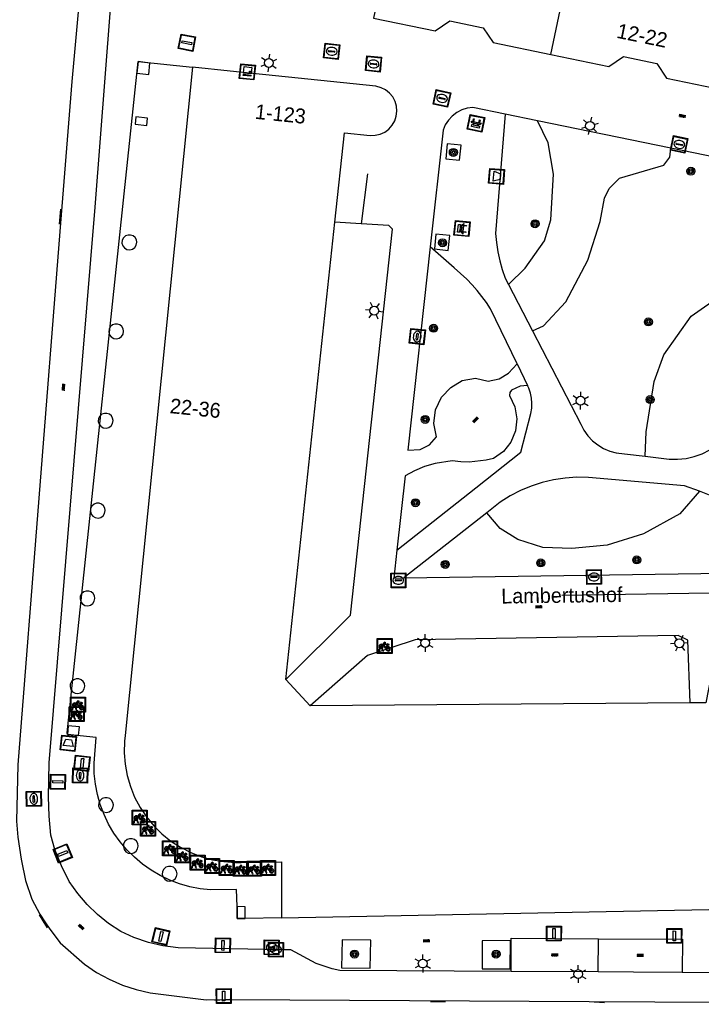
# Model space of a CAD drawing. Header units: metres. Extents: x 93870 to 95789, y 463036 to 464040.
# Tile 15 of 256: x 93930 to 93976, y 463347 to 463413. Entities that reach past the tile are written whole.
import ezdxf
from ezdxf.enums import TextEntityAlignment as Align

# ---------------------------------------------------------------- set-up
doc = ezdxf.new("R2010")
doc.units = ezdxf.units.M
doc.header["$LTSCALE"] = 25.4
for name, color, linetype in [('B_BEBOUWINGSGRENS_0', 1, 'Continuous'), ('B_OVERBOUWLIJN_LIJN_1', 7, 'Continuous'), ('B_TUSSENMUUR_0', 7, 'Continuous'), ('Q_AFVALBAK_0', 7, 'Continuous'), ('Q_BANK_0', 7, 'Continuous'), ('Q_BOOM_0', 3, 'Continuous'), ('Q_BRANDKRAAN_0', 5, 'Continuous'), ('Q_CAI-KAST_0', 10, 'Continuous'), ('Q_DRUKKNOPPAAL_0', 132, 'Continuous'), ('Q_FIETSENREK_0', 6, 'Continuous'), ('Q_GASPUT_0', 7, 'Continuous'), ('Q_INSPECTIE_OF_RIOOLPUT_0', 253, 'Continuous'), ('Q_KOLK_0', 254, 'Continuous'), ('Q_LICHTMAST_0', 2, 'Continuous'), ('Q_LIJNAFWATERING_LIJN_0', 7, 'Continuous'), ('Q_VERKEERSBORDPAAL_0', 40, 'Continuous'), ('Q_VERKEERSREGELINSTALLATIEPAAL', 40, 'Continuous'), ('Q_WATERLEIDINGPUT_0', 5, 'Continuous'), ('S_GBKN_SYMBOOL_OV_GROOT_0', 7, 'Continuous'), ('T_CULTUURGRENS_0', 76, 'Continuous'), ('T_HEK_LIJN_0', 6, 'Continuous'), ('V_WEGGRENS_0', 7, 'Continuous'), ('Z_GBKN_HUISNUMMER_0', 252, 'Continuous'), ('Z_STRAATNAAM_0', 252, 'Continuous')]:
    doc.layers.add(name, color=color, linetype=linetype)
doc.layers.add('Q_AFSLUITPAAL_0', color=7, linetype='Continuous', true_color=0xf86a3a)

# ---------------------------------------------------------------- blocks, each defined once
blk = doc.blocks.new('Q_AFVALBAK')
for points in [[(-0.5, 0.5), (0.5, 0.5), (0.5, -0.5), (-0.5, -0.5)], [(-0.336, 0.197), (0.331, 0.197), (0.19, -0.251), (-0.196, -0.251)]]:
    blk.add_lwpolyline(points, close=True)
blk.add_lwpolyline([(-0.442, 0.464), (0.438, 0.464, -0.414214), (0.459, 0.442), (0.459, -0.437, -0.414214), (0.438, -0.459), (-0.442, -0.459, -0.414214), (-0.463, -0.437), (-0.463, 0.442), (-0.463, 0.444), (-0.463, 0.446), (-0.463, 0.448), (-0.462, 0.45), (-0.461, 0.451), (-0.46, 0.453), (-0.459, 0.455), (-0.458, 0.456), (-0.457, 0.457), (-0.456, 0.459), (-0.454, 0.46), (-0.453, 0.461), (-0.451, 0.462), (-0.449, 0.462), (-0.447, 0.463), (-0.446, 0.463), (-0.444, 0.464), (-0.442, 0.464)], format="xyb")
blk = doc.blocks.new('Q_CAI-KAST')
for points in [[(-0.5, 0.5), (0.5, 0.5), (0.5, -0.5), (-0.5, -0.5)], [(-0.262, 0.264), (0.25, 0.264), (0.25, 0.187), (-0.262, 0.187)], [(-0.262, 0.107), (0.25, 0.107), (0.25, -0.332), (-0.262, -0.332)]]:
    blk.add_lwpolyline(points, close=True)
blk.add_lwpolyline([(-0.442, 0.464), (0.438, 0.464, -0.414214), (0.459, 0.442), (0.459, -0.437, -0.414214), (0.438, -0.459), (-0.442, -0.459, -0.414214), (-0.463, -0.437), (-0.463, 0.442), (-0.463, 0.444), (-0.463, 0.446), (-0.463, 0.448), (-0.462, 0.45), (-0.461, 0.451), (-0.46, 0.453), (-0.459, 0.455), (-0.458, 0.456), (-0.457, 0.457), (-0.456, 0.459), (-0.454, 0.46), (-0.453, 0.461), (-0.451, 0.462), (-0.449, 0.462), (-0.447, 0.463), (-0.446, 0.463), (-0.444, 0.464), (-0.442, 0.464)], format="xyb")
blk.add_circle((-0.177, -0.034), 0.0354)
blk = doc.blocks.new('Q_LICHTMAST')
for points in [[(-0.26, 0.15), (-0.52, 0.3)], [(0, 0.3), (0, 0.6)], [(0.26, 0.15), (0.52, 0.3)], [(-0.26, -0.15), (-0.52, -0.3)], [(0, -0.3), (0, -0.6)], [(0.26, -0.15), (0.52, -0.3)]]:
    blk.add_lwpolyline(points)
blk.add_circle((0, 0), 0.3)
blk = doc.blocks.new('Q_VERKEERSREGELINSTALLATIEPAAL')
for points in [[(-0.5, 0.5), (0.5, 0.5), (0.5, -0.5), (-0.5, -0.5)], [(-0.08, 0.333), (0.071, 0.333), (0.071, -0.329), (-0.08, -0.329)]]:
    blk.add_lwpolyline(points, close=True)
blk.add_lwpolyline([(-0.442, 0.464), (0.438, 0.464, -0.414214), (0.459, 0.442), (0.459, -0.437, -0.414214), (0.438, -0.459), (-0.442, -0.459, -0.414214), (-0.463, -0.437), (-0.463, 0.442), (-0.463, 0.444), (-0.463, 0.446), (-0.463, 0.448), (-0.462, 0.45), (-0.461, 0.451), (-0.46, 0.453), (-0.459, 0.455), (-0.458, 0.456), (-0.457, 0.457), (-0.456, 0.459), (-0.454, 0.46), (-0.453, 0.461), (-0.451, 0.462), (-0.449, 0.462), (-0.447, 0.463), (-0.446, 0.463), (-0.444, 0.464), (-0.442, 0.464)], format="xyb")
blk = doc.blocks.new('Q_VERKEERSBORDPAAL')
for points in [[(-0.5, 0.5), (0.5, 0.5), (0.5, -0.5), (-0.5, -0.5)], [(-0.08, 0.333), (0.071, 0.333), (0.071, -0.329), (-0.08, -0.329)]]:
    blk.add_lwpolyline(points, close=True)
blk.add_lwpolyline([(-0.442, 0.464), (0.438, 0.464, -0.414214), (0.459, 0.442), (0.459, -0.437, -0.414214), (0.438, -0.459), (-0.442, -0.459, -0.414214), (-0.463, -0.437), (-0.463, 0.442), (-0.463, 0.444), (-0.463, 0.446), (-0.463, 0.448), (-0.462, 0.45), (-0.461, 0.451), (-0.46, 0.453), (-0.459, 0.455), (-0.458, 0.456), (-0.457, 0.457), (-0.456, 0.459), (-0.454, 0.46), (-0.453, 0.461), (-0.451, 0.462), (-0.449, 0.462), (-0.447, 0.463), (-0.446, 0.463), (-0.444, 0.464), (-0.442, 0.464)], format="xyb")
blk = doc.blocks.new('Q_AFSLUITPAAL')
for points in [[(-0.5, 0.5), (0.5, 0.5), (0.5, -0.5), (-0.5, -0.5)], [(-0.08, 0.333), (0.071, 0.333), (0.071, -0.329), (-0.08, -0.329)]]:
    blk.add_lwpolyline(points, close=True)
blk.add_lwpolyline([(-0.442, 0.464), (0.438, 0.464, -0.414214), (0.459, 0.442), (0.459, -0.437, -0.414214), (0.438, -0.459), (-0.442, -0.459, -0.414214), (-0.463, -0.437), (-0.463, 0.442), (-0.463, 0.444), (-0.463, 0.446), (-0.463, 0.448), (-0.462, 0.45), (-0.461, 0.451), (-0.46, 0.453), (-0.459, 0.455), (-0.458, 0.456), (-0.457, 0.457), (-0.456, 0.459), (-0.454, 0.46), (-0.453, 0.461), (-0.451, 0.462), (-0.449, 0.462), (-0.447, 0.463), (-0.446, 0.463), (-0.444, 0.464), (-0.442, 0.464)], format="xyb")
blk = doc.blocks.new('Q_DRUKKNOPPAAL')
for points in [[(-0.5, 0.5), (0.5, 0.5), (0.5, -0.5), (-0.5, -0.5)], [(-0.08, 0.333), (0.071, 0.333), (0.071, -0.329), (-0.08, -0.329)]]:
    blk.add_lwpolyline(points, close=True)
blk.add_lwpolyline([(-0.442, 0.464), (0.438, 0.464, -0.414214), (0.459, 0.442), (0.459, -0.437, -0.414214), (0.438, -0.459), (-0.442, -0.459, -0.414214), (-0.463, -0.437), (-0.463, 0.442), (-0.463, 0.444), (-0.463, 0.446), (-0.463, 0.448), (-0.462, 0.45), (-0.461, 0.451), (-0.46, 0.453), (-0.459, 0.455), (-0.458, 0.456), (-0.457, 0.457), (-0.456, 0.459), (-0.454, 0.46), (-0.453, 0.461), (-0.451, 0.462), (-0.449, 0.462), (-0.447, 0.463), (-0.446, 0.463), (-0.444, 0.464), (-0.442, 0.464)], format="xyb")
blk = doc.blocks.new('Q_BRANDKRAAN')
blk.add_lwpolyline([(-0.5, 0.5), (0.5, 0.5), (0.5, -0.5), (-0.5, -0.5)], close=True)
for points in [[(-0.442, 0.464), (0.438, 0.464, -0.414214), (0.459, 0.442), (0.459, -0.437, -0.414214), (0.438, -0.459), (-0.442, -0.459, -0.414214), (-0.463, -0.437), (-0.463, 0.442), (-0.463, 0.444), (-0.463, 0.446), (-0.463, 0.448), (-0.462, 0.45), (-0.461, 0.451), (-0.46, 0.453), (-0.459, 0.455), (-0.458, 0.456), (-0.457, 0.457), (-0.456, 0.459), (-0.454, 0.46), (-0.453, 0.461), (-0.451, 0.462), (-0.449, 0.462), (-0.447, 0.463), (-0.446, 0.463), (-0.444, 0.464), (-0.442, 0.464)], [(-0.345, 0.105, 0.380426), (-0.276, -0.18)], [(-0.008, 0.266, 0.240218), (-0.345, 0.105)], [(-0.194, 0.045, 0.853344), (-0.194, -0.032)], [(0.331, 0.111, 0.240191), (-0.008, 0.266)], [(0.185, -0.032, 0.849746), (0.185, 0.045)], [(0.267, -0.176, 0.380426), (0.331, 0.111)], [(-0.276, -0.18, 0.148452), (0.012, -0.257)], [(0.012, -0.257, 0.131742), (0.267, -0.176)]]:
    blk.add_lwpolyline(points, format="xyb")
for points in [[(-0.194, 0.045), (0.185, 0.045)], [(0.185, -0.032), (-0.194, -0.032)]]:
    blk.add_lwpolyline(points)
blk = doc.blocks.new('Q_GASPUT')
blk.add_lwpolyline([(-0.5, 0.5), (0.5, 0.5), (0.5, -0.5), (-0.5, -0.5)], close=True)
for points in [[(-0.442, 0.464), (0.438, 0.464, -0.414214), (0.459, 0.442), (0.459, -0.437, -0.414214), (0.438, -0.459), (-0.442, -0.459, -0.414214), (-0.463, -0.437), (-0.463, 0.442), (-0.463, 0.444), (-0.463, 0.446), (-0.463, 0.448), (-0.462, 0.45), (-0.461, 0.451), (-0.46, 0.453), (-0.459, 0.455), (-0.458, 0.456), (-0.457, 0.457), (-0.456, 0.459), (-0.454, 0.46), (-0.453, 0.461), (-0.451, 0.462), (-0.449, 0.462), (-0.447, 0.463), (-0.446, 0.463), (-0.444, 0.464), (-0.442, 0.464)], [(-0.345, 0.105, 0.380426), (-0.276, -0.18)], [(-0.008, 0.266, 0.240218), (-0.345, 0.105)], [(-0.194, 0.045, 0.853344), (-0.194, -0.032)], [(0.331, 0.111, 0.240191), (-0.008, 0.266)], [(0.185, -0.032, 0.849746), (0.185, 0.045)], [(0.267, -0.176, 0.380426), (0.331, 0.111)], [(-0.276, -0.18, 0.148452), (0.012, -0.257)], [(0.012, -0.257, 0.131742), (0.267, -0.176)]]:
    blk.add_lwpolyline(points, format="xyb")
for points in [[(-0.194, 0.045), (0.185, 0.045)], [(0.185, -0.032), (-0.194, -0.032)]]:
    blk.add_lwpolyline(points)
blk = doc.blocks.new('Q_KOLK')
blk.add_lwpolyline([(-0.5, 0.5), (0.5, 0.5), (0.5, -0.5), (-0.5, -0.5)], close=True)
for points in [[(-0.442, 0.464), (0.438, 0.464, -0.414214), (0.459, 0.442), (0.459, -0.437, -0.414214), (0.438, -0.459), (-0.442, -0.459, -0.414214), (-0.463, -0.437), (-0.463, 0.442, -0.414214), (-0.442, 0.464)], [(-0.345, 0.105, 0.380426), (-0.276, -0.18)], [(-0.008, 0.266, 0.240218), (-0.345, 0.105)], [(-0.194, 0.045, 0.853344), (-0.194, -0.032)], [(0.331, 0.111, 0.240191), (-0.008, 0.266)], [(0.185, -0.032, 0.849746), (0.185, 0.045)], [(0.267, -0.176, 0.380426), (0.331, 0.111)], [(-0.276, -0.18, 0.148452), (0.012, -0.257)], [(0.012, -0.257, 0.131742), (0.267, -0.176)]]:
    blk.add_lwpolyline(points, format="xyb")
for points in [[(-0.194, 0.045), (0.185, 0.045)], [(0.185, -0.032), (-0.194, -0.032)]]:
    blk.add_lwpolyline(points)
blk = doc.blocks.new('Q_INSPECTIE_OF_RIOOLPUT')
blk.add_lwpolyline([(-0.5, 0.5), (0.5, 0.5), (0.5, -0.5), (-0.5, -0.5)], close=True)
for points in [[(-0.442, 0.464), (0.438, 0.464, -0.414214), (0.459, 0.442), (0.459, -0.437, -0.414214), (0.438, -0.459), (-0.442, -0.459, -0.414214), (-0.463, -0.437), (-0.463, 0.442), (-0.463, 0.444), (-0.463, 0.446), (-0.463, 0.448), (-0.462, 0.45), (-0.461, 0.451), (-0.46, 0.453), (-0.459, 0.455), (-0.458, 0.456), (-0.457, 0.457), (-0.456, 0.459), (-0.454, 0.46), (-0.453, 0.461), (-0.451, 0.462), (-0.449, 0.462), (-0.447, 0.463), (-0.446, 0.463), (-0.444, 0.464), (-0.442, 0.464)], [(-0.345, 0.105, 0.380426), (-0.276, -0.18)], [(-0.008, 0.266, 0.240218), (-0.345, 0.105)], [(-0.194, 0.045, 0.853344), (-0.194, -0.032)], [(0.331, 0.111, 0.240191), (-0.008, 0.266)], [(0.185, -0.032, 0.849746), (0.185, 0.045)], [(0.267, -0.176, 0.380426), (0.331, 0.111)], [(-0.276, -0.18, 0.148452), (0.012, -0.257)], [(0.012, -0.257, 0.131742), (0.267, -0.176)]]:
    blk.add_lwpolyline(points, format="xyb")
for points in [[(-0.194, 0.045), (0.185, 0.045)], [(0.185, -0.032), (-0.194, -0.032)]]:
    blk.add_lwpolyline(points)
blk = doc.blocks.new('Q_WATERLEIDINGPUT')
blk.add_lwpolyline([(-0.5, 0.5), (0.5, 0.5), (0.5, -0.5), (-0.5, -0.5)], close=True)
for points in [[(-0.442, 0.464), (0.438, 0.464, -0.414214), (0.459, 0.442), (0.459, -0.437, -0.414214), (0.438, -0.459), (-0.442, -0.459, -0.414214), (-0.463, -0.437), (-0.463, 0.442), (-0.463, 0.444), (-0.463, 0.446), (-0.463, 0.448), (-0.462, 0.45), (-0.461, 0.451), (-0.46, 0.453), (-0.459, 0.455), (-0.458, 0.456), (-0.457, 0.457), (-0.456, 0.459), (-0.454, 0.46), (-0.453, 0.461), (-0.451, 0.462), (-0.449, 0.462), (-0.447, 0.463), (-0.446, 0.463), (-0.444, 0.464), (-0.442, 0.464)], [(-0.345, 0.105, 0.380426), (-0.276, -0.18)], [(-0.008, 0.266, 0.240218), (-0.345, 0.105)], [(-0.194, 0.045, 0.853344), (-0.194, -0.032)], [(0.331, 0.111, 0.240191), (-0.008, 0.266)], [(0.185, -0.032, 0.849746), (0.185, 0.045)], [(0.267, -0.176, 0.380426), (0.331, 0.111)], [(-0.276, -0.18, 0.148452), (0.012, -0.257)], [(0.012, -0.257, 0.131742), (0.267, -0.176)]]:
    blk.add_lwpolyline(points, format="xyb")
for points in [[(-0.194, 0.045), (0.185, 0.045)], [(0.185, -0.032), (-0.194, -0.032)]]:
    blk.add_lwpolyline(points)
blk = doc.blocks.new('Q_FIETSENREK')
for points in [[(-0.5, 0.5), (0.5, 0.5), (0.5, -0.5), (-0.5, -0.5)], [(-0.063, 0.145), (0.184, 0.054), (0.037, -0.093)]]:
    blk.add_lwpolyline(points, close=True)
for points in [[(-0.442, 0.464), (0.438, 0.464, -0.414214), (0.459, 0.442), (0.459, -0.437, -0.414214), (0.438, -0.459), (-0.442, -0.459, -0.414214), (-0.463, -0.437), (-0.463, 0.442), (-0.463, 0.444), (-0.463, 0.446), (-0.463, 0.448), (-0.462, 0.45), (-0.461, 0.451), (-0.46, 0.453), (-0.459, 0.455), (-0.458, 0.456), (-0.457, 0.457), (-0.456, 0.459), (-0.454, 0.46), (-0.453, 0.461), (-0.451, 0.462), (-0.449, 0.462), (-0.447, 0.463), (-0.446, 0.463), (-0.444, 0.464), (-0.442, 0.464)], [(-0.181, 0.106, 0.847256), (-0.324, -0.144)], [(-0.193, 0.075, 0.842492), (-0.305, -0.118)], [(-0.171, 0.065, 0.053288), (-0.193, 0.075)], [(-0.185, -0.134, 0.502492), (-0.147, 0.044)], [(-0.149, 0.089, 0.06236), (-0.181, 0.106)], [(-0.165, -0.161, 0.494489), (-0.125, 0.068)], [(-0.324, -0.144, 0.089606), (-0.421, -0.348)], [(-0.296, -0.162, 0.110942), (-0.375, -0.348)], [(-0.294, -0.105, 0.006942), (-0.305, -0.118)], [(-0.296, -0.162, 0.02458), (-0.283, -0.168)], [(-0.212, -0.105, 0.381614), (-0.294, -0.105)], [(-0.283, -0.168, 0.148109), (-0.198, -0.173)], [(-0.223, -0.136, 0.533998), (-0.276, -0.136)], [(-0.276, -0.136, 0.009682), (-0.271, -0.138)], [(-0.271, -0.138, 0.120201), (-0.218, -0.144)], [(-0.218, -0.144, 0.003554), (-0.223, -0.136)], [(-0.185, -0.134, 0.017985), (-0.212, -0.105)], [(-0.122, -0.348, 0.075837), (-0.198, -0.173)], [(-0.075, -0.348, 0.094234), (-0.165, -0.161)], [(0.095, -0.16, 0.385208), (0.186, -0.333)], [(0.209, -0.054, 0.224648), (0.108, -0.128)], [(0.126, -0.171, 0.376993), (0.197, -0.303)], [(0.212, -0.086, 0.20829), (0.139, -0.139)], [(0.186, -0.333, 1), (0.287, -0.06)], [(0.197, -0.303, 1), (0.276, -0.09)], [(0.287, -0.06, 0.086253), (0.238, -0.051)], [(0.276, -0.09, 0.079305), (0.241, -0.083)]]:
    blk.add_lwpolyline(points, format="xyb")
for points in [[(-0.171, 0.065), (-0.263, -0.038), (-0.239, -0.059), (-0.147, 0.044)], [(0.081, 0.221), (-0.003, 0.252), (-0.149, 0.089)], [(-0.125, 0.068), (-0.086, 0.111), (0.018, -0.131), (0.095, -0.16)], [(0.238, -0.051), (0.229, 0.053), (0.261, 0.093), (0.302, 0.078), (0.314, 0.11), (0.192, 0.155), (0.18, 0.123), (0.231, 0.104), (0.207, 0.076), (-0.04, 0.167), (0, 0.216), (0.07, 0.191), (0.081, 0.221)], [(0.209, -0.054), (0.199, 0.029), (0.057, -0.108)], [(-0.421, -0.348), (-0.375, -0.348)], [(-0.122, -0.348), (-0.075, -0.348)], [(0.057, -0.108), (0.108, -0.128)], [(0.126, -0.171), (0.253, -0.218), (0.241, -0.083)], [(0.139, -0.139), (0.222, -0.17), (0.212, -0.086)]]:
    blk.add_lwpolyline(points)
blk = doc.blocks.new('Q_BANK')
blk.add_lwpolyline([(-0.5, 0.5), (0.5, 0.5), (0.5, -0.5), (-0.5, -0.5)], close=True)
blk.add_lwpolyline([(-0.442, 0.464), (0.438, 0.464, -0.414214), (0.459, 0.442), (0.459, -0.437, -0.414214), (0.438, -0.459), (-0.442, -0.459, -0.414214), (-0.463, -0.437), (-0.463, 0.442), (-0.463, 0.444), (-0.463, 0.446), (-0.463, 0.448), (-0.462, 0.45), (-0.461, 0.451), (-0.46, 0.453), (-0.459, 0.455), (-0.458, 0.456), (-0.457, 0.457), (-0.456, 0.459), (-0.454, 0.46), (-0.453, 0.461), (-0.451, 0.462), (-0.449, 0.462), (-0.447, 0.463), (-0.446, 0.463), (-0.444, 0.464), (-0.442, 0.464)], format="xyb")
for points in [[(-0.267, 0.022), (-0.366, -0.078)], [(-0.18, 0.132), (-0.267, 0.132), (-0.267, 0.276)], [(-0.267, 0.276), (0.258, 0.276), (0.258, 0.132), (0.173, 0.132)], [(-0.18, 0.022), (-0.267, 0.022)], [(-0.267, 0.022), (-0.18, 0.022)], [(-0.18, 0.022), (-0.18, 0.132)], [(-0.18, 0.132), (-0.144, 0.132)], [(-0.144, 0.132), (-0.144, 0.022)], [(0.131, 0.132), (-0.144, 0.132)], [(0.131, 0.022), (-0.144, 0.022)], [(-0.144, 0.022), (0.131, 0.022)], [(0.131, 0.022), (-0.144, 0.022)], [(-0.144, 0.022), (0.131, 0.022)], [(-0.144, 0.022), (0.131, 0.022)], [(0.131, 0.022), (0.131, 0.132)], [(0.131, 0.132), (0.173, 0.132)], [(0.173, 0.132), (0.173, 0.022)], [(0.173, 0.022), (0.255, 0.022)], [(0.173, 0.022), (0.255, 0.022)], [(0.255, 0.022), (0.357, -0.078)], [(-0.236, -0.078), (-0.366, -0.078)], [(-0.192, -0.078), (-0.192, -0.27), (-0.236, -0.27), (-0.236, -0.078)], [(-0.236, -0.078), (-0.192, -0.078)], [(0.183, -0.078), (-0.192, -0.078)], [(0.226, -0.078), (0.226, -0.268), (0.183, -0.268), (0.183, -0.078)], [(0.183, -0.078), (0.226, -0.078)], [(0.357, -0.078), (0.226, -0.078)]]:
    blk.add_lwpolyline(points)
blk = doc.blocks.new('Q_BOOM')
for radius in [0.27, 0.18, 0.09]:
    blk.add_circle((0, 0), radius)
blk = doc.blocks.new('S_GBKN_SYMBOOL_OV_GROOT')
for points in [[(-0.21875, 0.0625), (0.21875, 0.0625)], [(-0.21875, 0), (0.21875, 0)], [(-0.1875, 0.0625), (-0.1875, 0)], [(-0.125, 0.09375), (-0.125, 0.0625)], [(-0.125, 0), (-0.125, -0.0625)], [(-0.0625, 0.0625), (-0.0625, 0)], [(0, 0.09375), (0, 0.0625)], [(0, 0), (0, -0.0625)], [(0.0625, 0.0625), (0.0625, 0)], [(0.125, 0.09375), (0.125, 0.0625)], [(0.125, 0), (0.125, -0.0625)], [(0.1875, 0.0625), (0.1875, 0)], [(-0.21875, -0.0625), (0.21875, -0.0625)], [(-0.1875, -0.0625), (-0.1875, -0.09375)], [(-0.0625, -0.0625), (-0.0625, -0.09375)], [(0.0625, -0.0625), (0.0625, -0.09375)], [(0.1875, -0.0625), (0.1875, -0.09375)]]:
    blk.add_lwpolyline(points)

msp = doc.modelspace()

# ---------------------------------------------------------------- linework, layer by layer
at = {"layer": 'B_BEBOUWINGSGRENS_0'}
for p, q in [((93938.94, 463406.79), (93938.144, 463406.87)), ((93948.25, 463368.92), (93951.562, 463399.76)), ((93937.624, 463398.9), (93937.461, 463398.841)), ((93936.731, 463392.896), (93936.568, 463392.837)), ((93936.026, 463386.869), (93935.863, 463386.81)), ((93935.49, 463380.801), (93935.327, 463380.742)), ((93934.796, 463374.88), (93934.633, 463374.821)), ((93934.122, 463368.959), (93933.959, 463368.9)), ((93949.9, 463367.14), (93948.25, 463368.92)), ((93975.52, 463367.342), (93949.9, 463367.14)), ((93933.534, 463365.205), (93934.281, 463365.127)), ((93936.047, 463360.942), (93935.884, 463360.883)), ((93937.716, 463358.17), (93937.553, 463358.111)), ((93940.339, 463356.305), (93940.176, 463356.246)), ((93945.523, 463352.789), (93945.529, 463353.589)), ((93947.975, 463352.847), (93976.773, 463353.408))]:
    msp.add_line(p, q, dxfattribs=at)
for points in [[(93954.47, 463414.94), (93954.18, 463413.54), (93958.325, 463412.687), (93959.328, 463413.351), (93961.572, 463412.888), (93962.23, 463411.888), (93966.132, 463411.084)], [(93966.132, 463411.084), (93970.034, 463410.28), (93971.034, 463410.938), (93973.278, 463410.476), (93973.936, 463409.476), (93977.839, 463408.672)], [(93939.097, 463410.485), (93938.294, 463410.603), (93938.224, 463409.811), (93939.013, 463409.723), (93939.097, 463410.485)], [(93941.974, 463410.22), (93937.42, 463365.14), (93937.38, 463364.748), (93937.362, 463363.973), (93937.422, 463363.2), (93937.561, 463362.438), (93937.777, 463361.694), (93938.067, 463360.975), (93938.429, 463360.29), (93938.859, 463359.645), (93939.353, 463359.047), (93939.904, 463358.502), (93940.508, 463358.017), (93941.159, 463357.595), (93941.849, 463357.242), (93942.571, 463356.961), (93943.318, 463356.755), (93944.082, 463356.626), (93944.856, 463356.576), (93945.24, 463356.58), (93947.96, 463356.61), (93947.975, 463352.847)], [(93954.685, 463408.84), (93954.331, 463408.934), (93944.498, 463409.958), (93941.974, 463410.22)], [(93951.562, 463399.76), (93952.21, 463405.79), (93953.953, 463405.625), (93954.291, 463405.633), (93954.621, 463405.709), (93954.929, 463405.85), (93955.202, 463406.051), (93955.428, 463406.303), (93955.599, 463406.595), (93955.708, 463406.916), (93955.749, 463407.252), (93955.722, 463407.59), (93955.626, 463407.915), (93955.467, 463408.214), (93955.251, 463408.475), (93954.987, 463408.686), (93954.685, 463408.84)], [(93938.144, 463406.87), (93938.094, 463406.37), (93938.89, 463406.28), (93938.94, 463406.79)], [(93937.461, 463398.841), (93937.318, 463398.717), (93937.231, 463398.549), (93937.213, 463398.36), (93937.267, 463398.179), (93937.384, 463398.03), (93937.547, 463397.935), (93937.735, 463397.909), (93937.919, 463397.953), (93938.073, 463398.063), (93938.175, 463398.222), (93938.211, 463398.408), (93938.181, 463398.579), (93938.094, 463398.729), (93937.961, 463398.841), (93937.798, 463398.9), (93937.624, 463398.9)], [(93936.568, 463392.837), (93936.425, 463392.713), (93936.338, 463392.545), (93936.32, 463392.356), (93936.374, 463392.175), (93936.491, 463392.026), (93936.654, 463391.931), (93936.842, 463391.905), (93937.026, 463391.949), (93937.18, 463392.059), (93937.282, 463392.218), (93937.318, 463392.404), (93937.288, 463392.575), (93937.201, 463392.725), (93937.068, 463392.837), (93936.905, 463392.896), (93936.731, 463392.896)], [(93935.863, 463386.81), (93935.72, 463386.686), (93935.633, 463386.518), (93935.615, 463386.329), (93935.669, 463386.148), (93935.786, 463385.999), (93935.949, 463385.904), (93936.137, 463385.878), (93936.321, 463385.922), (93936.475, 463386.032), (93936.577, 463386.191), (93936.613, 463386.377), (93936.583, 463386.548), (93936.496, 463386.698), (93936.363, 463386.81), (93936.2, 463386.869), (93936.026, 463386.869)], [(93935.327, 463380.742), (93935.184, 463380.618), (93935.097, 463380.45), (93935.079, 463380.261), (93935.133, 463380.08), (93935.25, 463379.931), (93935.413, 463379.836), (93935.601, 463379.81), (93935.785, 463379.854), (93935.939, 463379.964), (93936.041, 463380.123), (93936.077, 463380.309), (93936.047, 463380.48), (93935.96, 463380.63), (93935.827, 463380.742), (93935.664, 463380.801), (93935.49, 463380.801)], [(93934.633, 463374.821), (93934.49, 463374.697), (93934.403, 463374.529), (93934.385, 463374.34), (93934.439, 463374.159), (93934.556, 463374.01), (93934.719, 463373.915), (93934.907, 463373.889), (93935.091, 463373.933), (93935.245, 463374.043), (93935.347, 463374.202), (93935.383, 463374.388), (93935.353, 463374.559), (93935.266, 463374.709), (93935.133, 463374.821), (93934.97, 463374.88), (93934.796, 463374.88)], [(93980.24, 463368.54), (93980.268, 463368.889), (93980.222, 463369.235), (93980.106, 463369.565), (93979.924, 463369.864), (93979.685, 463370.119), (93979.397, 463370.318), (93979.075, 463370.454), (93978.732, 463370.52), (93978.382, 463370.513), (93978.041, 463370.434), (93977.724, 463370.287), (93977.445, 463370.077), (93977.215, 463369.813), (93977.044, 463369.508), (93976.941, 463369.174), (93976.58, 463367.35), (93975.52, 463367.342)], [(93933.959, 463368.9), (93933.816, 463368.776), (93933.729, 463368.608), (93933.711, 463368.419), (93933.765, 463368.238), (93933.882, 463368.089), (93934.045, 463367.994), (93934.233, 463367.968), (93934.417, 463368.012), (93934.571, 463368.122), (93934.673, 463368.281), (93934.709, 463368.467), (93934.679, 463368.638), (93934.592, 463368.788), (93934.459, 463368.9), (93934.296, 463368.959), (93934.122, 463368.959)], [(93934.281, 463365.127), (93934.339, 463365.718), (93933.592, 463365.796), (93933.534, 463365.205)], [(93935.884, 463360.883), (93935.741, 463360.759), (93935.654, 463360.591), (93935.636, 463360.402), (93935.69, 463360.221), (93935.807, 463360.072), (93935.97, 463359.977), (93936.158, 463359.951), (93936.342, 463359.995), (93936.496, 463360.105), (93936.598, 463360.264), (93936.634, 463360.45), (93936.604, 463360.621), (93936.517, 463360.771), (93936.384, 463360.883), (93936.221, 463360.942), (93936.047, 463360.942)], [(93937.553, 463358.111), (93937.41, 463357.987), (93937.323, 463357.819), (93937.305, 463357.63), (93937.359, 463357.449), (93937.476, 463357.3), (93937.639, 463357.205), (93937.827, 463357.179), (93938.011, 463357.223), (93938.165, 463357.333), (93938.267, 463357.492), (93938.303, 463357.678), (93938.273, 463357.849), (93938.186, 463357.999), (93938.053, 463358.111), (93937.89, 463358.17), (93937.716, 463358.17)], [(93940.176, 463356.246), (93940.033, 463356.122), (93939.946, 463355.954), (93939.928, 463355.765), (93939.982, 463355.584), (93940.099, 463355.435), (93940.262, 463355.34), (93940.45, 463355.314), (93940.634, 463355.358), (93940.788, 463355.468), (93940.89, 463355.627), (93940.926, 463355.813), (93940.896, 463355.984), (93940.809, 463356.134), (93940.676, 463356.246), (93940.513, 463356.305), (93940.339, 463356.305)], [(93945.529, 463353.589), (93944.985, 463353.593), (93944.979, 463352.793), (93945.523, 463352.789)]]:
    msp.add_lwpolyline(points, dxfattribs=at)
at = {"layer": 'B_OVERBOUWLIJN_LIJN_1'}
msp.add_lwpolyline([(93947.975, 463352.847), (93945.523, 463352.789), (93944.979, 463352.793), (93944.985, 463353.593), (93944.936, 463354.738), (93943.186, 463354.721), (93942.478, 463354.798), (93941.78, 463354.935), (93941.095, 463355.13), (93940.429, 463355.382), (93939.787, 463355.69), (93939.174, 463356.051), (93938.593, 463356.463), (93938.048, 463356.922), (93937.545, 463357.425), (93937.086, 463357.969), (93936.674, 463358.55), (93936.313, 463359.164), (93936.006, 463359.806), (93935.753, 463360.472), (93935.558, 463361.156), (93935.421, 463361.855), (93935.344, 463362.563), (93935.327, 463363.274), (93935.476, 463365.003), (93933.534, 463365.205), (93933.528, 463365.309), (93938.294, 463410.603), (93941.974, 463410.22)], dxfattribs=at)
at = {"layer": 'B_TUSSENMUUR_0'}
msp.add_line((93966.132, 463411.084), (93968.92, 463424.47), dxfattribs=at)
at = {"layer": 'Q_LIJNAFWATERING_LIJN_0'}
for p, q in [((93933.071, 463400.638), (93932.984, 463399.623)), ((93931.625, 463353.028), (93932.064, 463352.348)), ((93932.064, 463352.348), (93932.179, 463352.17)), ((93944.486, 463347.325), (93943.463, 463347.266)), ((93958.008, 463347.201), (93959.031, 463347.197)), ((93968.724, 463347.184), (93969.737, 463347.131))]:
    msp.add_line(p, q, dxfattribs=at)
at = {"layer": 'T_CULTUURGRENS_0'}
for points in [[(93963.272, 463395.57), (93964.39, 463396.671), (93965.701, 463398.513), (93966.118, 463399.922), (93966.297, 463403.011), (93965.939, 463405.125), (93965.224, 463406.612)], [(93964.888, 463392.446), (93965.641, 463392.769), (93967.131, 463394.395), (93968.621, 463397.213), (93969.455, 463399.814), (93969.753, 463401.385), (93970.051, 463402.036), (93970.766, 463402.74), (93973.746, 463403.607), (93974.163, 463404.149), (93974.21, 463404.758)], [(93972.5, 463383.977), (93972.554, 463385.616), (93973.09, 463389.03), (93973.746, 463390.818), (93975.593, 463393.419), (93977.678, 463394.882), (93979.645, 463395.695), (93984.535, 463396.966), (93987.537, 463397.044)], [(93976.159, 463381.628), (93974.818, 463380.088), (93972.375, 463378.733), (93969.932, 463377.975), (93967.548, 463377.758), (93965.582, 463377.812), (93963.913, 463378.354), (93962.722, 463379.113), (93961.81, 463380.17)]]:
    msp.add_lwpolyline(points, dxfattribs=at)
at = {"layer": 'T_HEK_LIJN_0'}
msp.add_line((93953.759, 463403.034), (93953.335, 463399.653), dxfattribs=at)
at = {"layer": 'V_WEGGRENS_0'}
for p, q in [((93935.399, 463400.789), (93936.445, 463414.163)), ((93963.06, 463407.058), (93960.87, 463407.51)), ((93965.224, 463406.612), (93963.06, 463407.058)), ((93974.21, 463404.758), (93965.224, 463406.612)), ((93953.335, 463399.653), (93951.562, 463399.76)), ((93957.99, 463398.1), (93956.493, 463384.396)), ((93958.282, 463397.958), (93959.213, 463397.865)), ((93963.272, 463395.57), (93964.888, 463392.446)), ((93963.853, 463390.202), (93964.552, 463388.743)), ((93956.303, 463382.66), (93955.754, 463377.632)), ((93961.81, 463380.17), (93956.221, 463375.77)), ((93956.221, 463375.77), (93980.094, 463376.135)), ((93930.417, 463356.805), (93930.441, 463356.685)), ((93952.059, 463351.361), (93952.025, 463349.472)), ((93961.496, 463351.291), (93961.489, 463349.388)), ((93969.329, 463349.185), (93969.341, 463351.431)), ((93969.329, 463349.185), (93963.447, 463349.216)), ((93977.138, 463349.136), (93974.987, 463349.15)), ((93944.486, 463347.325), (93968.724, 463347.184))]:
    msp.add_line(p, q, dxfattribs=at)
for points in [[(93934.298, 463414.456), (93933.827, 463409.25), (93933.025, 463399.143), (93930.181, 463363.164), (93930.099, 463359.367), (93930.201, 463358.283), (93930.417, 463356.805)], [(93960.87, 463407.51), (93960.492, 463407.454), (93960.129, 463407.336), (93959.79, 463407.159), (93959.486, 463406.927), (93959.225, 463406.648), (93959.014, 463406.329), (93958.86, 463405.98), (93957.99, 463398.1)], [(93963.06, 463407.058), (93962.4, 463399.01), (93962.457, 463398.39), (93962.552, 463397.775), (93962.685, 463397.167), (93962.854, 463396.568), (93963.06, 463395.98), (93963.272, 463395.57)], [(93959.046, 463404.043), (93959.978, 463403.951), (93960.078, 463404.959), (93959.146, 463405.051), (93959.046, 463404.043)], [(93987.732, 463397.96), (93987.768, 463398.53), (93987.734, 463399.099), (93987.63, 463399.661), (93987.457, 463400.205), (93987.218, 463400.723), (93986.917, 463401.208), (93986.558, 463401.652), (93986.147, 463402.048), (93985.69, 463402.39), (93974.21, 463404.758)], [(93932.689, 463357.44), (93932.417, 463358.414), (93932.292, 463359.697), (93932.266, 463361.003), (93932.305, 463363.302), (93935.399, 463400.789)], [(93948.25, 463368.92), (93952.62, 463373.26), (93955.46, 463399.29)], [(93955.46, 463399.29), (93955.2, 463399.54), (93953.335, 463399.653)], [(93959.213, 463397.865), (93959.313, 463398.873), (93958.382, 463398.965), (93958.282, 463397.958)], [(93963.853, 463390.202), (93962.07, 463393.923), (93961.788, 463394.35), (93961.486, 463394.764), (93961.165, 463395.163), (93960.826, 463395.547), (93960.469, 463395.914), (93959.6, 463396.68), (93957.99, 463398.1)], [(93964.888, 463392.446), (93968.15, 463386.14), (93968.362, 463385.73), (93968.625, 463385.358), (93968.937, 463385.025), (93969.292, 463384.739), (93969.682, 463384.503), (93970.101, 463384.324), (93970.541, 463384.203), (93971.09, 463384.14), (93972.5, 463383.977)], [(93972.5, 463383.977), (93974.11, 463383.79), (93974.679, 463383.772), (93975.245, 463383.826), (93975.8, 463383.953), (93976.334, 463384.149), (93976.839, 463384.411), (93977.307, 463384.735), (93977.729, 463385.116), (93978.1, 463385.548), (93978.412, 463386.024), (93978.661, 463386.536), (93978.843, 463387.075), (93979.87, 463390.95), (93979.991, 463391.406), (93980.162, 463391.732), (93980.395, 463392.019), (93980.679, 463392.255), (93981.003, 463392.43), (93981.356, 463392.538), (93981.723, 463392.575), (93982.09, 463392.54), (93986.191, 463391.597)], [(93956.493, 463384.396), (93957.312, 463384.43), (93957.958, 463384.743), (93958.425, 463385.288), (93958.24, 463386.196), (93958.352, 463387.115), (93958.748, 463387.952), (93959.389, 463388.621), (93960.152, 463389.095), (93961.039, 463389.241), (93961.914, 463389.036), (93962.639, 463389.206), (93963.282, 463389.582), (93963.853, 463390.202)], [(93955.754, 463377.632), (93961.064, 463381.849), (93964.1, 463384.26), (93964.79, 463386.87), (93964.841, 463387.21), (93964.852, 463387.554), (93964.822, 463387.897), (93964.751, 463388.234), (93964.64, 463388.56), (93964.552, 463388.743)], [(93964.552, 463388.743), (93964.057, 463388.71), (93963.471, 463388.424), (93963.368, 463388.268), (93963.337, 463388.083), (93963.704, 463387.304), (93963.846, 463386.5), (93963.756, 463385.688), (93963.442, 463384.934), (93962.928, 463384.3), (93962.256, 463383.835), (93961.775, 463383.703), (93960.63, 463383.568), (93960.053, 463383.591), (93959.482, 463383.675), (93958.319, 463383.495), (93957.61, 463383.284), (93956.928, 463383), (93956.303, 463382.66)], [(93976.159, 463381.628), (93975.14, 463381.98), (93968.66, 463382.54), (93967.874, 463382.556), (93967.089, 463382.506), (93966.312, 463382.391), (93965.546, 463382.211), (93964.798, 463381.968), (93964.074, 463381.664), (93963.376, 463381.301), (93962.712, 463380.88), (93961.81, 463380.17)], [(93980.094, 463376.135), (93979.8, 463378.7), (93979.586, 463379.18), (93979.313, 463379.629), (93978.985, 463380.04), (93978.608, 463380.406), (93978.187, 463380.721), (93977.73, 463380.98), (93976.159, 463381.628)], [(93955.754, 463377.632), (93955.55, 463375.76), (93956.221, 463375.77)], [(93975.52, 463367.342), (93975.36, 463371.57), (93974.71, 463371.89), (93956.97, 463371.6), (93953.76, 463370.54), (93949.9, 463367.14)], [(93948.03, 463350.678), (93940.993, 463350.806), (93939.971, 463350.95), (93939, 463351.178), (93938.021, 463351.503), (93937.142, 463351.921), (93936.311, 463352.459), (93935.565, 463353.052), (93934.857, 463353.735), (93934.233, 463354.474), (93933.66, 463355.278), (93933.139, 463356.334), (93932.689, 463357.44)], [(93930.441, 463356.685), (93930.708, 463355.349), (93931.144, 463354.102), (93931.684, 463353.078), (93932.062, 463352.498)], [(93932.062, 463352.498), (93932.339, 463352.073), (93933.04, 463351.144), (93934.68, 463349.704), (93935.49, 463349.159), (93936.347, 463348.689), (93937.242, 463348.299), (93938.17, 463347.991), (93939.121, 463347.768), (93942.889, 463347.31), (93944.486, 463347.325)], [(93952.025, 463349.472), (93953.948, 463349.447), (93953.982, 463351.336), (93952.059, 463351.361)], [(93961.489, 463349.388), (93963.391, 463349.394), (93963.398, 463351.297), (93961.496, 463351.291)], [(93963.447, 463349.216), (93963.459, 463351.467), (93969.341, 463351.431)], [(93969.341, 463351.431), (93974.998, 463351.396), (93974.987, 463349.15)], [(93963.447, 463349.216), (93951.902, 463349.278), (93951.374, 463349.388), (93950.312, 463349.764), (93948.608, 463350.667), (93948.03, 463350.678)], [(93974.987, 463349.15), (93971.692, 463349.172), (93969.329, 463349.185)], [(93968.724, 463347.184), (93990.868, 463347.075), (93999.908, 463347.003)]]:
    msp.add_lwpolyline(points, dxfattribs=at)
at = {"layer": 'Z_STRAATNAAM_0'}
msp.add_line((93966.87, 463374.614), (93976.869, 463374.754), dxfattribs=at)

# ---------------------------------------------------------------- block references
at = {"layer": 'Q_AFSLUITPAAL_0', "rotation": 79.34194600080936}
msp.add_blockref('Q_AFSLUITPAAL', (93941.591, 463411.873), dxfattribs=at)
at = {"layer": 'Q_AFVALBAK_0'}
for p, rotation in [((93962.472, 463402.853), 85.31178156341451), ((93933.598, 463364.617), 174.0389102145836)]:
    msp.add_blockref('Q_AFVALBAK', p, dxfattribs=dict(at, rotation=rotation))
at = {"layer": 'Q_BANK_0'}
for p, rotation in [((93961.08, 463406.436), 168.3383174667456), ((93960.144, 463399.337), 84.33443300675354)]:
    msp.add_blockref('Q_BANK', p, dxfattribs=dict(at, rotation=rotation))
at = {"layer": 'Q_BOOM_0'}
for p, rotation in [((93959.555, 463404.477), 84.33443300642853), ((93975.569, 463403.207), 168.3449626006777), ((93965.063, 463399.659), 73.51363917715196), ((93958.827, 463398.376), 84.33443300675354), ((93972.706, 463393.037), 54.62100117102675), ((93958.222, 463392.61), 83.76583238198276), ((93972.828, 463387.796), 81.07736517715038), ((93957.659, 463386.462), 83.05153761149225), ((93957, 463380.838), 83.76864270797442), ((93971.922, 463376.981), 0.8759406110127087), ((93959.011, 463376.681), 0.8759406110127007), ((93965.45, 463376.781), 0.8759406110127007), ((93952.891, 463350.392), 88.96884797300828), ((93962.436, 463350.388), 0.180743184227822)]:
    msp.add_blockref('Q_BOOM', p, dxfattribs=dict(at, rotation=rotation))
at = {"layer": 'Q_BRANDKRAAN_0', "rotation": 178.9579293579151}
msp.add_blockref('Q_BRANDKRAAN', (93947.3, 463350.843), dxfattribs=at)
at = {"layer": 'Q_CAI-KAST_0', "rotation": 174.0546981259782}
msp.add_blockref('Q_CAI-KAST', (93945.667, 463409.909), dxfattribs=at)
at = {"layer": 'Q_DRUKKNOPPAAL_0'}
for p, rotation in [((93932.89, 463362.014), 89.02813349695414), ((93944.013, 463350.978), 178.9579293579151), ((93944.073, 463347.555), 0.538141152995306)]:
    msp.add_blockref('Q_DRUKKNOPPAAL', p, dxfattribs=dict(at, rotation=rotation))
at = {"layer": 'Q_FIETSENREK_0'}
for p in [(93954.921, 463371.177), (93934.247, 463367.222), (93934.155, 463366.576), (93938.403, 463359.601), (93938.969, 463358.846), (93940.451, 463357.526), (93941.286, 463357.041), (93942.316, 463356.563), (93943.293, 463356.334), (93944.276, 463356.2), (93945.219, 463356.146), (93946.128, 463356.149), (93947.062, 463356.2)]:
    msp.add_blockref('Q_FIETSENREK', p, dxfattribs=at)
at = {"layer": 'Q_GASPUT_0', "rotation": 174.0546981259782}
msp.add_blockref('Q_GASPUT', (93951.35, 463411.296), dxfattribs=at)
at = {"layer": 'Q_INSPECTIE_OF_RIOOLPUT_0', "rotation": 174.0546981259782}
msp.add_blockref('Q_INSPECTIE_OF_RIOOLPUT', (93954.172, 463410.444), dxfattribs=at)
at = {"layer": 'Q_KOLK_0'}
for p, rotation in [((93958.787, 463408.12), 167.864127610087), ((93974.782, 463405.016), 168.3449626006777), ((93957.123, 463392.053), 83.76583238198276), ((93955.849, 463375.6), 0.8538232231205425), ((93969.038, 463375.831), 0.8759406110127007), ((93934.394, 463362.44), 89.02813349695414), ((93931.271, 463360.865), 91.1405003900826)]:
    msp.add_blockref('Q_KOLK', p, dxfattribs=dict(at, rotation=rotation))
at = {"layer": 'Q_LICHTMAST_0'}
for p, rotation in [((93947.114, 463410.511), 174.0546981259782), ((93968.77, 463406.268), 168.3422605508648), ((93954.22, 463393.793), 83.77337993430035), ((93968.131, 463387.721), 117.351853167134), ((93957.654, 463371.384), 0.9365443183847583), ((93974.796, 463371.361), 153.7886219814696), ((93957.494, 463349.754), 179.6923079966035), ((93967.974, 463349.041), 179.6980359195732)]:
    msp.add_blockref('Q_LICHTMAST', p, dxfattribs=dict(at, rotation=rotation))
at = {"layer": 'Q_VERKEERSBORDPAAL_0'}
for p, rotation in [((93934.518, 463363.262), 174.0389102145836), ((93966.338, 463351.778), 179.6493331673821), ((93974.449, 463351.62), 179.6455141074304)]:
    msp.add_blockref('Q_VERKEERSBORDPAAL', p, dxfattribs=dict(at, rotation=rotation))
at = {"layer": 'Q_VERKEERSREGELINSTALLATIEPAAL'}
for p, rotation in [((93933.217, 463357.183), 112.1400120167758), ((93939.835, 463351.58), 166.7857942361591)]:
    msp.add_blockref('Q_VERKEERSREGELINSTALLATIEPAAL', p, dxfattribs=dict(at, rotation=rotation))
at = {"layer": 'Q_WATERLEIDINGPUT_0', "rotation": 178.9579293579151}
msp.add_blockref('Q_WATERLEIDINGPUT', (93947.593, 463350.693), dxfattribs=at)
at = {"layer": 'S_GBKN_SYMBOOL_OV_GROOT_0'}
for p, rotation in [((93974.997, 463406.928), 168.3601530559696), ((93933.272, 463388.637), 85.48038913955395), ((93961.053, 463386.431), 46.2244561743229), ((93965.315, 463373.823), 0.9365443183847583), ((93934.46, 463352.222), 136.0296479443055), ((93957.739, 463351.291), 1.116010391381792), ((93966.394, 463350.326), 179.6493331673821), ((93972.164, 463350.291), 179.6174541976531)]:
    msp.add_blockref('S_GBKN_SYMBOOL_OV_GROOT', p, dxfattribs=dict(at, rotation=rotation))

# ---------------------------------------------------------------- texts
at = {"layer": 'Z_GBKN_HUISNUMMER_0', "linetype": 'Continuous'}
for s, rotation, p in [('12-22', 348.4, (93972.289, 463412.368)), ('1-123', 354.2, (93947.899, 463407.071)), ('22-36', 354.2, (93942.162, 463387.214))]:
    msp.add_text(s, height=1, rotation=rotation, dxfattribs=at).set_placement(p, align=Align.MIDDLE)
at = {"layer": 'Z_STRAATNAAM_0', "linetype": 'Continuous'}
msp.add_text('Lambertushof', height=1, rotation=0.80217, dxfattribs=at).set_placement((93966.87, 463374.614), align=Align.MIDDLE)

doc.saveas('drawing.dxf')
